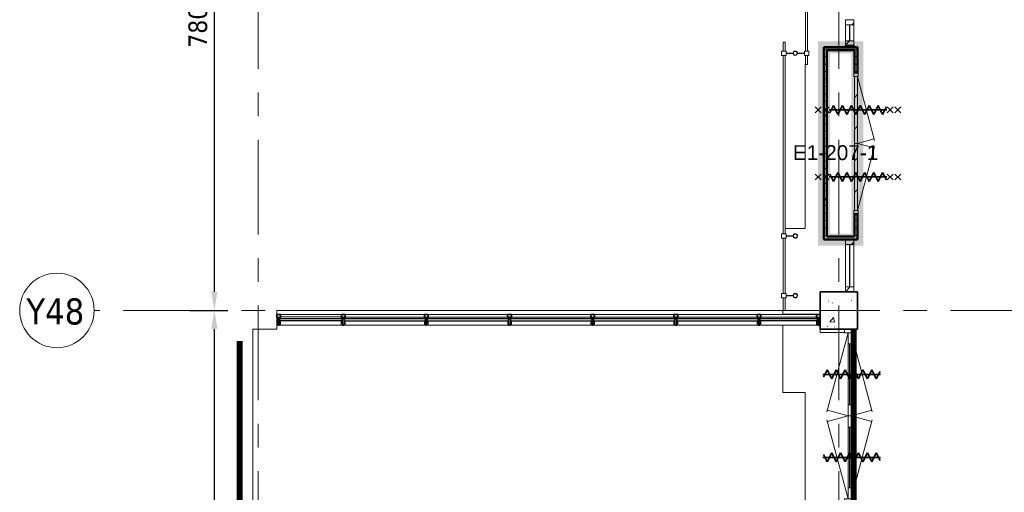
# Model space of a CAD drawing. Extents: x -3204 to 54657, y -2294 to 61632.
# Tile 2 of 65: x -3204 to 10023, y 5360 to 11700. Entities that reach past the tile are written whole.
import ezdxf

# ---------------------------------------------------------------- set-up
doc = ezdxf.new("R2010")
doc.units = 0
doc.header["$LTSCALE"] = 100
for name, pattern in [('SCHEIDING_BRANDWEREND20', [7.2, 0.8, -1.6, 0.8, -0.8, 0.8, -1.6, 0.8]), ('SCHEIDING_BRANDWEREND30', [4, 0.8, -2.4, 0.8]), ('SCHEIDING_BRANDWEREND60', [3.2, 0.8, -1.6, 0.8]), ('stramien', [22.225, 12.7, -3.175, 3.175, -3.175])]:
    doc.linetypes.add(name, pattern=pattern)
for name, color, linetype, lineweight in [('00---0--FM-RUIMTENR', 7, 'Continuous', 18), ('BA20----_WANDEN', 14, 'Continuous', 50), ('BL$7A---_STRAMIEN', 7, 'Continuous', 18), ('BL$8F---_HID-WAND', 7, 'Continuous', 18), ('BL20----_WANDEN', 7, 'Continuous', 25), ('BL23----_VLOEREN', 11, 'Continuous', 18), ('BL28----_CONSTRUCTIES', 4, 'Continuous', 18), ('BL30----_BRANDSYMBOLEN', 14, 'Continuous', 35), ('BL30----_KOZIJNEN', 14, 'Continuous', 25), ('BL34----_BALUSTRADES', 1, 'Continuous', 18), ('BL40----_BRANDWERENDESCHEIDING_20MIN', 150, 'SCHEIDING_BRANDWEREND20', 80), ('BL40----_BRANDWERENDESCHEIDING_30MIN', 10, 'SCHEIDING_BRANDWEREND30', 80), ('BL40----_BRANDWERENDESCHEIDING_60MIN', 84, 'SCHEIDING_BRANDWEREND60', 158), ('BM$1A---_MAATVOERING', 1, 'Continuous', 18)]:
    doc.layers.add(name, color=color, linetype=linetype, lineweight=lineweight)
doc.styles.add('Arial', font='arial.ttf', dxfattribs={"height": 200})
doc.styles.add('Tahoma', font='tahoma.ttf', dxfattribs={"height": 350})
doc.styles.add('Tahoma_1', font='tahoma.ttf', dxfattribs={"height": 250})
doc.dimstyles.new('00_2_5mm', dxfattribs={"dimscale": 304.8, "dimtxt": 261.005209, "dimasz": 0.82021, "dimexe": 0.590551, "dimexo": 0.0625, "dimgap": 0.295276, "dimtad": 1, "dimdec": 0, "dimzin": 0, "dimdsep": 46, "dimtxsty": 'Tahoma_1', "dimsah": 1, "dimcen": 0.09, "dimdle": 0.590551, "dimazin": 0, "dimtfac": 1, "dimtdec": 4, "dimtix": 1, "dimtmove": 0, "dimatfit": 3, "dimfxl": 1.148294, "dimfxlon": 1, "dimtvp": 1, "dimtolj": 1, "dimtzin": 0, "dimarcsym": 2})
pattern_1 = [(0, (8878.4, 12805.08), (0, 100), []), (45, (8878.4, 12805.1), (-565.69, 565.69), [])]
pattern_2 = [(135, (-2645.08, 848.4), (-212.132, -212.132), [])]

# ---------------------------------------------------------------- blocks, each defined once
blk = doc.blocks.new('32_WN_AMC_h_raam met bovenlicht - 350x2700 bovenlicht 2014-2267276-1')
at = {"layer": 'BL30----_KOZIJNEN', "lineweight": 18}
h = blk.add_hatch(dxfattribs=at)
h.set_pattern_fill('FP_50', color=256, style=0, pattern_type=2)
h.set_pattern_definition([(315, (1280.08, -933.4), (91.924, 91.924), [])])
h.paths.add_polyline_path([(-175, 57), (-175, -57), (-108, -57), (-108, 57)], flags=0)
h.paths.add_polyline_path([(108, -57), (175, -57), (175, 57), (108, 57)], flags=0)
for p, q in [((-175, 57), (-175, -57)), ((-108, 57), (-175, 57)), ((-108, -57), (-108, 57)), ((108, 57), (-108, 57)), ((108, 3), (-108, 3)), ((-108, 3), (-108, -3)), ((175, 57), (108, 57)), ((108, 57), (108, -57)), ((108, -3), (108, 3)), ((175, -57), (175, 57)), ((-175, -57), (-108, -57)), ((-108, -3), (108, -3)), ((-108, -57), (108, -57)), ((108, -57), (175, -57))]:
    blk.add_line(p, q, dxfattribs=at)
blk = doc.blocks.new('32_WN_AMC_h_raam met bovenlicht - 700x2700 bovenlicht 2014_wbdbo30-2938993-1')
at = {"layer": 'BL30----_KOZIJNEN', "lineweight": 18}
h = blk.add_hatch(dxfattribs=at)
h.set_pattern_fill('FP_51', color=256, style=0, pattern_type=2)
h.set_pattern_definition([(135, (-4405.08, 933.4), (-91.924, -91.924), [])])
h.paths.add_polyline_path([(350, 57), (283, 57), (283, -57), (350, -57)], flags=0)
h.paths.add_polyline_path([(-283, -57), (-283, 57), (-350, 57), (-350, -57)], flags=0)
for p, q in [((-350, 57), (-350, -57)), ((-283, 57), (-350, 57)), ((-283, -57), (-283, 57)), ((283, 57), (-283, 57)), ((283, 3), (-283, 3)), ((-283, 3), (-283, -3)), ((350, 57), (283, 57)), ((283, 57), (283, -57)), ((283, -3), (283, 3)), ((350, -57), (350, 57)), ((-350, -57), (-283, -57)), ((-283, -3), (283, -3)), ((-283, -57), (283, -57)), ((283, -57), (350, -57))]:
    blk.add_line(p, q, dxfattribs=at)
blk = doc.blocks.new('32_DR_AMC_s_dubbele doorslaande deur met bovenlicht_dt2 - 2330x2700_wbdbo30-2938994-1')
at = {"layer": 'BL30----_KOZIJNEN', "lineweight": 18}
h = blk.add_hatch(dxfattribs=at)
h.set_pattern_fill('FP_54', color=256, style=0, pattern_type=2)
h.set_pattern_definition([(135, (-6300.08, 933.4), (-212.132, -212.132), [])])
h.paths.add_polyline_path([(1235, -20), (1235, 20), (1085, 20), (1085, -20)], flags=0)
h.paths.add_polyline_path([(270, 20), (120, 20), (120, -20), (270, -20)], flags=0)
at = {"layer": 'BL30----_BRANDSYMBOLEN'}
for p, q in [((-377, 359), (-477, 409)), ((-437, 416), (-437, -359)), ((617, 359), (717, 409)), ((677, 416), (677, -359)), ((-498, 299), (-377, 359)), ((-377, 239), (-498, 299)), ((738, 299), (617, 359)), ((617, 239), (738, 299)), ((-498, 179), (-377, 239)), ((-377, 119), (-498, 179)), ((738, 179), (617, 239)), ((617, 119), (738, 179)), ((-498, 59), (-377, 119)), ((-377, -1), (-498, 59)), ((738, 59), (617, 119)), ((617, -1), (738, 59)), ((-498, -61), (-377, -1)), ((-377, -121), (-498, -61)), ((-498, -181), (-377, -121)), ((738, -61), (617, -1)), ((617, -121), (738, -61)), ((738, -181), (617, -121)), ((-377, -241), (-498, -181)), ((-498, -301), (-377, -241)), ((617, -241), (738, -181)), ((738, -301), (617, -241)), ((-398, -351), (-498, -301)), ((638, -351), (738, -301))]:
    blk.add_line(p, q, dxfattribs=at)
at = {"layer": 'BL30----_KOZIJNEN', "lineweight": 18}
for p, q in [((-995, 20), (65, 304)), ((120, 20), (45, 299)), ((120, 20), (195, 299)), ((1235, 20), (175, 304)), ((-995, 67), (-1045, 67)), ((-1045, 67), (-1045, -67)), ((-995, -67), (-995, 67)), ((-845, 20), (-995, 20)), ((-995, 20), (-995, -20)), ((-845, -20), (-845, 20)), ((-845, 20), (-30, 20)), ((-30, 3), (-845, 3)), ((-845, 3), (-845, -3)), ((120, 20), (-30, 20)), ((-30, 20), (-30, -20)), ((-30, -3), (-30, 3)), ((120, -20), (120, 20)), ((270, 20), (120, 20)), ((120, 20), (120, -20)), ((270, -20), (270, 20)), ((270, 20), (1085, 20)), ((1085, 3), (270, 3)), ((270, 3), (270, -3)), ((1235, 20), (1085, 20)), ((1085, 20), (1085, -20)), ((1085, -3), (1085, 3)), ((1285, 67), (1235, 67)), ((1235, 67), (1235, -67)), ((1235, -20), (1235, 20)), ((1285, -67), (1285, 67)), ((-1045, -67), (-995, -67)), ((-995, -20), (65, -304)), ((-995, -20), (-845, -20)), ((-845, -3), (-30, -3)), ((-30, -20), (-845, -20)), ((-30, -20), (120, -20)), ((120, -20), (45, -299)), ((120, -20), (195, -299)), ((120, -20), (270, -20)), ((1235, -20), (175, -304)), ((270, -3), (1085, -3)), ((1085, -20), (270, -20)), ((1085, -20), (1235, -20)), ((1235, -67), (1285, -67))]:
    blk.add_line(p, q, dxfattribs=at)
blk = doc.blocks.new('32_DR_AMC_s_dubbele deur_dt1 - 1900x2160_wbdbo60-2938921-1')
at = {"layer": 'BL30----_KOZIJNEN', "lineweight": 18}
h = blk.add_hatch(dxfattribs=at)
h.set_pattern_fill('FP_64', color=256, style=0, pattern_type=2)
h.set_pattern_definition([(135, (-2645.1, 848.4), (-500, -500), []), (135, (-2645.1, 1018.4), (-500, -500), []), (135, (-2645.1, 1028.4), (-500, -500), []), (135, (-2645.1, 1038.4), (-500, -500), []), (135, (-2645.1, 1048.4), (-500, -500), []), (135, (-2645.1, 1058.4), (-500, -500), []), (135, (-2645.1, 1068.4), (-500, -500), []), (135, (-2645.1, 1078.4), (-500, -500), [])])
h.paths.add_polyline_path([(1070, 30), (1020, 30), (1020, -30), (1070, -30)], flags=0)
h.paths.add_polyline_path([(-780, -30), (-780, 30), (-830, 30), (-830, -30)], flags=0)
h = blk.add_hatch(dxfattribs=at)
h.set_pattern_fill('FP_63', color=256, style=0, pattern_type=2)
h.set_pattern_definition(pattern_2)
h.paths.add_polyline_path([(120, -20), (120, 20), (-780, 20), (-780, -20), (-330, -20)], flags=0)
h = blk.add_hatch(dxfattribs=at)
h.set_pattern_fill('FP_63', color=256, style=0, pattern_type=2)
h.set_pattern_definition(pattern_2)
h.paths.add_polyline_path([(1020, 20), (120, 20), (120, -20), (1020, -20)], flags=0)
at = {"layer": 'BL30----_BRANDSYMBOLEN'}
for p, q in [((-370, 604), (-290, 524)), ((-290, 604), (-370, 524)), ((610, 604), (530, 524)), ((530, 604), (610, 524)), ((-290, 499), (-370, 419)), ((-370, 499), (-290, 419)), ((-270, 359), (-370, 409)), ((-330, 416), (-330, -359)), ((-330, 416), (-330, -359)), ((510, 359), (610, 409)), ((530, 499), (610, 419)), ((610, 499), (530, 419)), ((570, 416), (570, -359)), ((570, 416), (570, -359)), ((-390, 299), (-270, 359)), ((-270, 239), (-390, 299)), ((630, 299), (510, 359)), ((510, 239), (630, 299)), ((-390, 179), (-270, 239)), ((-270, 119), (-390, 179)), ((630, 179), (510, 239)), ((510, 119), (630, 179)), ((-390, 59), (-270, 119)), ((-270, -1), (-390, 59)), ((630, 59), (510, 119)), ((510, -1), (630, 59)), ((-390, -61), (-270, -1)), ((-270, -121), (-390, -61)), ((-390, -181), (-270, -121)), ((630, -61), (510, -1)), ((510, -121), (630, -61)), ((630, -181), (510, -121)), ((-270, -241), (-390, -181)), ((-390, -301), (-270, -241)), ((510, -241), (630, -181)), ((630, -301), (510, -241)), ((-290, -351), (-390, -301)), ((-370, -361), (-290, -441)), ((-290, -361), (-370, -441)), ((530, -351), (630, -301)), ((610, -361), (530, -441)), ((530, -361), (610, -441)), ((-370, -466), (-290, -546)), ((-290, -466), (-370, -546)), ((610, -466), (530, -546)), ((530, -466), (610, -546))]:
    blk.add_line(p, q, dxfattribs=at)
at = {"layer": 'BL30----_KOZIJNEN', "lineweight": 18}
for p, q in [((-780, 20), (79, 250)), ((120, 20), (60, 245)), ((120, 20), (180, 245)), ((1020, 20), (161, 250)), ((-780, 30), (-830, 30)), ((-830, 30), (-830, -30)), ((-780, -30), (-780, 30)), ((120, 20), (-780, 20)), ((-780, 20), (-780, -20)), ((120, -20), (120, 20)), ((1020, 20), (120, 20)), ((120, 20), (120, -20)), ((1070, 30), (1020, 30)), ((1020, 30), (1020, -30)), ((1020, -20), (1020, 20)), ((1070, -30), (1070, 30)), ((-830, -30), (-780, -30)), ((-780, -20), (120, -20)), ((120, -20), (1020, -20)), ((1020, -30), (1070, -30))]:
    blk.add_line(p, q, dxfattribs=at)
blk = doc.blocks.new('Railing - AL_34_baluster_ rond met afstandhouders_enkel-1333979-1')
at = {"layer": 'BL34----_BALUSTRADES'}
for p, q in [((124, 2), (30, 2)), ((124, 30), (184, 30)), ((124, 30), (124, -30)), ((124, -3), (124, 2)), ((184, -30), (184, 30)), ((30, -3), (124, -3)), ((184, -30), (124, -30))]:
    blk.add_line(p, q, dxfattribs=at)
for radius, start, end in [(30, 95.3262, 269.4505), (26, 0, 180), (25, 0, 180), (30, 269.4505, 95.3262), (26, 180, 360), (25, 180, 0)]:
    blk.add_arc((0, 0), radius, start, end, dxfattribs=at)
blk = doc.blocks.new('Railing - Railing-1334048-1')
at = {"layer": 'BL34----_BALUSTRADES'}
for p, q in [((-1528, 1995), (-1498, 1995)), ((-1528, 1995), (-1528, 1875)), ((-1498, 1995), (-1498, 1875)), ((-1528, 1815), (-1528, 175)), ((-1498, 1815), (-1498, 175)), ((-1528, 115), (-1528, -1525)), ((-1498, 115), (-1498, -1525)), ((-1528, -1585), (-1528, -1705)), ((-1498, -1585), (-1498, -1705)), ((-1498, -1705), (-1528, -1705))]:
    blk.add_line(p, q, dxfattribs=at)
at = {"rotation": 180}
blk.add_blockref('Railing - AL_34_baluster_ rond met afstandhouders_enkel-1333979-1', (-1363, 145), dxfattribs=at)
blk = doc.blocks.new('Railing - AL_34_baluster_ rond met afstandhouders-1333996-1')
at = {"layer": 'BL34----_BALUSTRADES'}
for p, q in [((-184, 30), (-124, 30)), ((-184, -30), (-184, 30)), ((-124, 30), (-124, -30)), ((-124, 2), (-124, -3)), ((-30, 2), (-124, 2)), ((124, 2), (30, 2)), ((124, 30), (184, 30)), ((124, 30), (124, -30)), ((124, -3), (124, 2)), ((184, -30), (184, 30)), ((-124, -30), (-184, -30)), ((-124, -3), (-30, -3)), ((30, -3), (124, -3)), ((184, -30), (124, -30))]:
    blk.add_line(p, q, dxfattribs=at)
for radius, start, end in [(30, 95.3262, 269.4505), (26, 0, 180), (25, 0, 180), (30, 269.4505, 95.3262), (26, 180, 360), (25, 180, 0)]:
    blk.add_arc((0, 0), radius, start, end, dxfattribs=at)
blk = doc.blocks.new('Railing - Railing-1334054-1')
at = {"layer": 'BL34----_BALUSTRADES'}
for p, q in [((-1828, -1407), (-1798, -1407)), ((-1828, -1407), (-1828, -1525)), ((-1798, -1407), (-1798, -1525)), ((-1828, -1585), (-1828, -3977)), ((-1798, -1585), (-1798, -3977)), ((-1828, -4037), (-1828, -4777)), ((-1798, -4037), (-1798, -4777)), ((-1828, -4837), (-1828, -5007)), ((-1798, -4837), (-1798, -5007)), ((-1798, -5007), (-1828, -5007))]:
    blk.add_line(p, q, dxfattribs=at)
at = {"extrusion": (0, 0, -1), "zscale": -1}
for name, p in [('Railing - AL_34_baluster_ rond met afstandhouders-1333996-1', (1663, -1555)), ('Railing - AL_34_baluster_ rond met afstandhouders_enkel-1333979-1', (1663, -4007)), ('Railing - AL_34_baluster_ rond met afstandhouders_enkel-1333979-1', (1663, -4807))]:
    blk.add_blockref(name, p, dxfattribs=at)
blk = doc.blocks.new('Rectangular Mullion - 30_CW_vliesgevelprofiel-1639546-1')
at = {"layer": 'BL30----_KOZIJNEN', "lineweight": 35}
for p, q in [((0, 70.5), (-50, 70.5)), ((-50, 70.5), (-50, 36.5)), ((-50, 36.5), (-31, 36.5)), ((-31, 8.5), (-38, 8.5)), ((-38, 8.5), (-38, -75)), ((-31, 36.5), (-31, 8.5)), ((-19, 8.5), (-19, 36.5)), ((-19, 36.5), (0, 36.5)), ((-12, 8.5), (-19, 8.5)), ((-12, -75), (-12, 8.5)), ((0, 36.5), (0, 70.5)), ((-38, -75), (-12, -75))]:
    blk.add_line(p, q, dxfattribs=at)
blk = doc.blocks.new('System Panel - 31_CP_glas-1639551-1')
at = {"layer": 'BL30----_KOZIJNEN'}
for p, q in [((386, 12), (-386, 12)), ((-386, 12), (-386, -12)), ((386, -12), (386, 12)), ((-386, -12), (386, -12))]:
    blk.add_line(p, q, dxfattribs=at)
blk = doc.blocks.new('System Panel - 31_CP_glas-1639552-1')
at = {"layer": 'BL30----_KOZIJNEN'}
for p, q in [((546, 13), (-546, 13)), ((-546, 13), (-546, -12)), ((546, -12), (546, 13)), ((-546, -12), (546, -12))]:
    blk.add_line(p, q, dxfattribs=at)
blk = doc.blocks.new('System Panel - 31_CP_glas-1639553-1')
at = {"layer": 'BL30----_KOZIJNEN'}
for p, q in [((421, 12), (-421, 12)), ((-421, 12), (-421, -12)), ((421, -12), (421, 12)), ((-421, -12), (421, -12))]:
    blk.add_line(p, q, dxfattribs=at)
blk = doc.blocks.new('Rectangular Mullion - 30_CW_vliesgevelprofiel-1639555-1')
at = {"layer": 'BL30----_KOZIJNEN', "lineweight": 35}
for p, q in [((-50, 36.5), (-50, 70.5)), ((-50, 70.5), (0, 70.5)), ((-31, 36.5), (-50, 36.5)), ((-38, 8.5), (-31, 8.5)), ((-38, -75), (-38, 8.5)), ((-31, 8.5), (-31, 36.5)), ((0, 36.5), (-19, 36.5)), ((-19, 36.5), (-19, 8.5)), ((-19, 8.5), (-12, 8.5)), ((-12, 8.5), (-12, -75)), ((0, 70.5), (0, 36.5)), ((-12, -75), (-38, -75))]:
    blk.add_line(p, q, dxfattribs=at)
blk = doc.blocks.new('Rectangular Mullion - 30_CW_vliesgevelprofiel-1639545-1')
at = {"layer": 'BL30----_KOZIJNEN', "lineweight": 35}
for p, q in [((-25, 36.5), (-25, 70.5)), ((-25, 70.5), (25, 70.5)), ((-6, 36.5), (-25, 36.5)), ((-13, 8.5), (-6, 8.5)), ((-13, -75), (-13, 8.5)), ((-6, 8.5), (-6, 36.5)), ((25, 36.5), (6, 36.5)), ((6, 36.5), (6, 8.5)), ((6, 8.5), (13, 8.5)), ((13, 8.5), (13, -75)), ((25, 70.5), (25, 36.5)), ((13, -75), (-13, -75))]:
    blk.add_line(p, q, dxfattribs=at)
blk = doc.blocks.new('Rectangular Mullion - 30_CW_vliesgevelprofiel-1639495-1')
at = {"layer": 'BL30----_KOZIJNEN', "lineweight": 18}
for p, q in [((7500, 7745), (6753, 7745)), ((6753, 7687), (6753, 7711)), ((7500, 7711), (6753, 7711)), ((7500, 7711), (7500, 7687)), ((6753, 7600), (6753, 7662)), ((7500, 7600), (6753, 7600)), ((7500, 7662), (7500, 7600))]:
    blk.add_line(p, q, dxfattribs=at)
blk = doc.blocks.new('Rectangular Mullion - 30_CW_vliesgevelprofiel-1639496-1')
at = {"layer": 'BL30----_KOZIJNEN', "lineweight": 18}
for p, q in [((6703, 41770), (5636, 41770)), ((5636, 41712), (5636, 41736)), ((6703, 41736), (5636, 41736)), ((5636, 41625), (5636, 41687)), ((6703, 41736), (6703, 41712)), ((6703, 41687), (6703, 41625)), ((6703, 41625), (5636, 41625))]:
    blk.add_line(p, q, dxfattribs=at)
blk = doc.blocks.new('Rectangular Mullion - 30_CW_vliesgevelprofiel-1639497-1')
at = {"layer": 'BL30----_KOZIJNEN', "lineweight": 18}
for p, q in [((1117, 7746), (300, 7746)), ((300, 7688), (300, 7712)), ((1117, 7712), (300, 7712)), ((1117, 7712), (1117, 7688)), ((300, 7600), (300, 7662)), ((1117, 7600), (300, 7600)), ((1117, 7662), (1117, 7600))]:
    blk.add_line(p, q, dxfattribs=at)
blk = doc.blocks.new('Grid - 5mm-26474-1')
at = {"layer": 'BL$7A---_STRAMIEN'}
blk.add_circle((0, 0), 5, dxfattribs=at)
blk = doc.blocks.new('*D417')
at = {"layer": 'BM$1A---_MAATVOERING', "color": 0, "lineweight": -2, "transparency": 16777216}
for p, q in [((-919, 7800), (-408, 7800)), ((-588, 250), (-588, 7550)), ((-919, 0), (-408, 0))]:
    blk.add_line(p, q, dxfattribs=at)
at = {"layer": 'BM$1A---_MAATVOERING', "color": 0, "transparency": 16777216}
for points in [[(-630, 7550), (-547, 7550), (-588, 7800)], [(-630, 250), (-547, 250), (-588, 0)]]:
    blk.add_solid(points, dxfattribs=at)
at = {"layer": 'Defpoints', "color": 0, "transparency": 16777216}
for p in [(-938, 7800), (-588, 7800), (-938, 0)]:
    blk.add_point(p, dxfattribs=at)
at = {"layer": 'BM$1A---_MAATVOERING', "color": 0, "transparency": 16777216, "insert": (-809, 3900), "char_height": 250, "width": 894.88, "attachment_point": 5, "rotation": 90, "style": 'Tahoma_1'}
blk.add_mtext('\\A1;7800', dxfattribs=at)
blk = doc.blocks.new('*D418')
at = {"layer": 'BM$1A---_MAATVOERING', "color": 0, "lineweight": -2, "transparency": 16777216}
for p, q in [((-919, 15600), (-408, 15600)), ((-588, 8050), (-588, 15350)), ((-919, 7800), (-408, 7800))]:
    blk.add_line(p, q, dxfattribs=at)
at = {"layer": 'BM$1A---_MAATVOERING', "color": 0, "transparency": 16777216}
for points in [[(-630, 15350), (-547, 15350), (-588, 15600)], [(-630, 8050), (-547, 8050), (-588, 7800)]]:
    blk.add_solid(points, dxfattribs=at)
at = {"layer": 'Defpoints', "color": 0, "transparency": 16777216}
for p in [(-938, 15600), (-588, 15600), (-938, 7800)]:
    blk.add_point(p, dxfattribs=at)
at = {"layer": 'BM$1A---_MAATVOERING', "color": 0, "transparency": 16777216, "insert": (-809, 11700), "char_height": 250, "width": 894.88, "attachment_point": 5, "rotation": 90, "style": 'Tahoma_1'}
blk.add_mtext('\\A1;7800', dxfattribs=at)

msp = doc.modelspace()

# ---------------------------------------------------------------- hatches: boundary and pattern name
at = {"layer": 'BA20----_WANDEN', "lineweight": 18}
h = msp.add_hatch(dxfattribs=at)
h.set_pattern_fill('FP_29', color=256, style=0, pattern_type=2)
h.set_pattern_definition(pattern_1)
h.paths.add_polyline_path([(7600, 8750), (7640, 8750), (7640, 11330), (7600, 11330), (7600, 9291.8)], flags=0)
h = msp.add_hatch(dxfattribs=at)
h.set_pattern_fill('FP_29', color=256, style=0, pattern_type=2)
h.set_pattern_definition(pattern_1)
h.paths.add_polyline_path([(8010, 11290), (8010, 11330), (7640, 11330), (7640, 11290)], flags=0)
h = msp.add_hatch(dxfattribs=at)
h.set_pattern_fill('FP_29', color=256, style=0, pattern_type=2)
h.set_pattern_definition(pattern_1)
h.paths.add_polyline_path([(8010, 8790), (8050, 8790), (8050, 9090), (8010, 9090)], flags=0)
h.paths.add_polyline_path([(8050, 10990), (8050, 11330), (8010, 11330), (8010, 10990)], flags=0)
at = {"layer": 'BL28----_CONSTRUCTIES'}
h = msp.add_hatch(dxfattribs=at)
h.set_pattern_fill('FP_1', color=256, style=0, pattern_type=2)
h.set_pattern_definition([(50, (8878.4, 12805.1), (728.737, -63.756), [76.2, -838.2]), (355, (8878.4, 12805.1), (-140.97, 764.23), [60.96, -670.56]), (100.451, (8939.1, 12799.8), (587.77, 700.47), [64.76, -712.36]), (46.184, (8878.4, 13008.3), (1084.32, -168.17), [114.3, -1257.3]), (96.636, (8968.8, 12994.3), (949.6, 989.7), [97.14, -1068.54]), (351.184, (8878.4, 13008.3), (949.62, 989.7), [91.44, -1005.84]), (21, (8980, 12957.5), (606.46, -409.06), [76.2, -838.2]), (326, (8980, 12957.5), (247.21, 736.75), [60.96, -670.56]), (71.451, (9030.54, 12923.4), (853.67, 327.685), [64.76, -712.36]), (37.5, (8878.4, 12805.08), (12.355, 338.22), [3.353, -659.08, 3.353, -677.367, -673.1]), (37.5, (8878.4, 12805.08), (12.355, 338.22), [-1343.15, 3.353, -669.747]), (7.5, (8878.4, 12805.08), (267.28, 400.722), [3.353, -384.76, 3.353, -643.84, -256.54]), (7.5, (8878.4, 12805.08), (267.28, 400.722), [-1035.304, 3.353, -253.187]), (327.5, (8651.83, 12805.08), (542.363, -22.915), [3.353, -250.647, 3.353, -789.127, -1051.56]), (327.5, (8651.83, 12805.08), (542.363, -22.915), [-1046.48, 3.353, -1048.207]), (317.5, (8550.24, 12805.1), (592.517, 101.707), [3.353, -326.847, 3.353, -522.935, -746.76]), (317.5, (8550.24, 12805.1), (592.517, 101.707), [-856.49, 3.35, -743.41])])
h.paths.add_polyline_path([(8050, 7550), (8050, 8050), (7550, 8050), (7550, 7550)], flags=0)

# ---------------------------------------------------------------- linework, layer by layer
at = {"layer": 'BL$7A---_STRAMIEN', "linetype": 'stramien'}
for p, q in [((0, -2294.5), (0, 60632.3)), ((0, -2294.5), (0, 60632.3)), ((7800, -2294.5), (7800, 60632.3)), ((52800, 7800), (-2203.7, 7800))]:
    msp.add_line(p, q, dxfattribs=at)
at = {"layer": 'BL$8F---_HID-WAND'}
msp.add_line((7050, 7750), (7550, 7750), dxfattribs=at)
at = {"layer": 'BL20----_WANDEN', "lineweight": 50}
for p, q in [((7600, 11330), (7600, 8750)), ((8050, 11330), (7600, 11330)), ((7640, 8790), (7640, 11290)), ((7640, 11290), (8010, 11290)), ((8002, 11350), (7888, 11350)), ((7888, 11350), (7888, 11330)), ((8002, 11330), (8002, 11350)), ((8010, 11290), (8010, 10990)), ((8050, 10990), (8050, 11330)), ((8010, 10990), (8050, 10990)), ((8050, 9090), (8010, 9090)), ((8010, 9090), (8010, 8790)), ((8050, 8750), (8050, 9090)), ((7600, 8750), (8050, 8750)), ((8010, 8790), (7640, 8790))]:
    msp.add_line(p, q, dxfattribs=at)
at = {"layer": 'BL23----_VLOEREN'}
for p, q in [((7350, 11100), (7350, 8900)), ((7350, 8900), (7080, 8900)), ((250, 7745.5), (250, 7800)), ((7050, 7800), (250, 7800)), ((250, 7711.5), (250, 7550)), ((250, 7700), (269, 7700)), ((281, 7700), (300, 7700)), ((1117.1, 7700), (1136.1, 7700)), ((1148.1, 7700), (1167.1, 7700)), ((2234.3, 7700), (2253.3, 7700)), ((2265.3, 7700), (2284.3, 7700)), ((3351.4, 7700), (3370.4, 7700)), ((3382.4, 7700), (3401.4, 7700)), ((4468.6, 7700), (4487.6, 7700)), ((4499.6, 7700), (4518.6, 7700)), ((5585.7, 7700), (5604.7, 7700)), ((5616.7, 7700), (5635.7, 7700)), ((6702.9, 7700), (6721.9, 7700)), ((6733.9, 7700), (6752.9, 7700)), ((7050, 7798.3), (7050, 7745.5)), ((-70, 7550), (-70, 3257)), ((250, 7550), (-70, 7550)), ((7050, 7600), (7050, 6700)), ((7550, 7503), (7550, 7550)), ((7550, 7503), (7878, 7503)), ((7050, 6700), (7350, 6700)), ((7350, 6700), (7350, 3325))]:
    msp.add_line(p, q, dxfattribs=at)
at = {"layer": 'BL28----_CONSTRUCTIES', "lineweight": 35}
for p, q in [((8050, 8050), (7550, 8050)), ((7550, 8050), (7550, 7550)), ((8050, 7550), (8050, 8050)), ((7550, 7550), (8050, 7550))]:
    msp.add_line(p, q, dxfattribs=at)
at = {"layer": 'BL40----_BRANDWERENDESCHEIDING_20MIN', "const_width": 80, "flags": 128}
msp.add_lwpolyline([(-250, 7390), (-250, 3325)], dxfattribs=at)
at = {"layer": 'BL40----_BRANDWERENDESCHEIDING_30MIN', "const_width": 80}
msp.add_lwpolyline([(8000, 7550), (8000, 3300)], dxfattribs=at)
at = {"layer": 'BL40----_BRANDWERENDESCHEIDING_60MIN', "const_width": 160}
msp.add_lwpolyline([(8050, 11330), (7600, 11330), (7600, 8750), (8050, 8750), (8050, 11330)], dxfattribs=at)

# ---------------------------------------------------------------- block references
at = {"layer": 'BL$7A---_STRAMIEN', "xscale": 99.99999999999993, "yscale": 99.99999999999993, "zscale": 99.99999999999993, "rotation": 89.99999999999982}
msp.add_blockref('Grid - 5mm-26474-1', (-2703.7, 7800), dxfattribs=at)
at = {"layer": 'BL30----_KOZIJNEN'}
for name, p, rotation in [('32_WN_AMC_h_raam met bovenlicht - 350x2700 bovenlicht 2014-2267276-1', (7945, 11525), 89.99999999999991), ('32_DR_AMC_s_dubbele deur_dt1 - 1900x2160_wbdbo60-2938921-1', (8030, 10160), 269.9999999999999), ('32_WN_AMC_h_raam met bovenlicht - 700x2700 bovenlicht 2014_wbdbo30-2938993-1', (7945, 8400), 269.9999999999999), ('32_DR_AMC_s_dubbele doorslaande deur met bovenlicht_dt2 - 2330x2700_wbdbo30-2938994-1', (7945, 6505), 269.9999999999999)]:
    msp.add_blockref(name, p, dxfattribs=dict(at, rotation=rotation))
at = {"layer": 'BL30----_KOZIJNEN', "lineweight": 18, "extrusion": (0, 0, -1)}
for name, p in [('Rectangular Mullion - 30_CW_vliesgevelprofiel-1639555-1', (-250, 7675)), ('Rectangular Mullion - 30_CW_vliesgevelprofiel-1639545-1', (-1142.1, 7675)), ('Rectangular Mullion - 30_CW_vliesgevelprofiel-1639545-1', (-2259.3, 7675)), ('Rectangular Mullion - 30_CW_vliesgevelprofiel-1639545-1', (-3376.4, 7675)), ('Rectangular Mullion - 30_CW_vliesgevelprofiel-1639545-1', (-4493.6, 7675)), ('Rectangular Mullion - 30_CW_vliesgevelprofiel-1639545-1', (-5610.7, 7675)), ('Rectangular Mullion - 30_CW_vliesgevelprofiel-1639545-1', (-6727.9, 7675))]:
    msp.add_blockref(name, p, dxfattribs=at)
at = {"layer": 'BL30----_KOZIJNEN', "lineweight": 18, "rotation": 180}
for name, p in [('System Panel - 31_CP_glas-1639553-1', (708.6, 7675)), ('System Panel - 31_CP_glas-1639552-1', (1700.7, 7675)), ('System Panel - 31_CP_glas-1639552-1', (2817.9, 7675)), ('System Panel - 31_CP_glas-1639552-1', (3935, 7675)), ('System Panel - 31_CP_glas-1639552-1', (5052.1, 7675)), ('System Panel - 31_CP_glas-1639552-1', (6169.3, 7675)), ('System Panel - 31_CP_glas-1639551-1', (7126.4, 7675))]:
    msp.add_blockref(name, p, dxfattribs=at)
at = {"layer": 'BL30----_KOZIJNEN', "lineweight": 18}
for name, p in [('Rectangular Mullion - 30_CW_vliesgevelprofiel-1639497-1', (0, 0)), ('Rectangular Mullion - 30_CW_vliesgevelprofiel-1639496-1', (-4468.6, -34025)), ('Rectangular Mullion - 30_CW_vliesgevelprofiel-1639496-1', (-3351.4, -34025)), ('Rectangular Mullion - 30_CW_vliesgevelprofiel-1639496-1', (-2234.3, -34025)), ('Rectangular Mullion - 30_CW_vliesgevelprofiel-1639496-1', (-1117.1, -34025)), ('Rectangular Mullion - 30_CW_vliesgevelprofiel-1639496-1', (0, -34025)), ('Rectangular Mullion - 30_CW_vliesgevelprofiel-1639495-1', (0, 0)), ('Rectangular Mullion - 30_CW_vliesgevelprofiel-1639546-1', (7550, 7675))]:
    msp.add_blockref(name, p, dxfattribs=at)
at = {"layer": 'BL34----_BALUSTRADES'}
for name in ['Railing - Railing-1334048-1', 'Railing - Railing-1334054-1']:
    msp.add_blockref(name, (8878.4, 12805.1), dxfattribs=at)

# ---------------------------------------------------------------- texts
at = {"layer": '00---0--FM-RUIMTENR', "insert": (7182.1, 10016.9), "char_height": 200, "width": 1418.987, "attachment_point": 1, "style": 'Arial'}
msp.add_mtext('E1-207-1', dxfattribs=at)
at = {"layer": 'BL$7A---_STRAMIEN', "insert": (-3113.8, 7961.6), "char_height": 350, "width": 954.008, "attachment_point": 1, "style": 'Tahoma'}
msp.add_mtext('Y48', dxfattribs=at)

# ---------------------------------------------------------------- dimensions: what is measured, and where the dimension line sits
at = {"layer": 'BM$1A---_MAATVOERING'}
for base, p1, p2, picture, middle in [((-588.5, 15600), (-938.5, 7800), (-938.5, 15600), '*D418', (-809.2, 11700)), ((-588.5, 7800), (-938.5, 0), (-938.5, 7800), '*D417', (-809.2, 3900))]:
    dim = msp.add_linear_dim(base=base, p1=p1, p2=p2, angle=90, dimstyle='00_2_5mm', override={"dimpost": '<>', "dimfxl": 7800}, dxfattribs=at)
    dim.commit()
    dim.dimension.update_dxf_attribs({"geometry": picture, "text_midpoint": middle})

doc.saveas('drawing.dxf')
